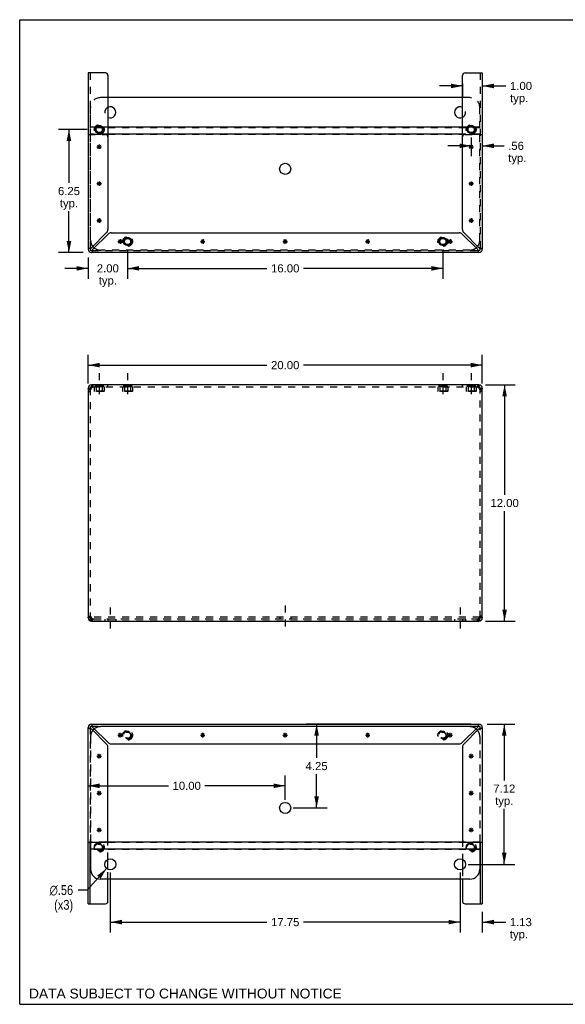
# Model space of a CAD drawing. Header units: inches. Extents: x 0 to 73.3, y 0 to 56.7.
# Tile 1 of 3: x 0 to 31.4, y 0 to 56.7. Entities that reach past the tile are written whole.
import ezdxf

# ---------------------------------------------------------------- set-up
doc = ezdxf.new("R2010")
doc.units = ezdxf.units.IN
doc.header["$LTSCALE"] = 4.033333
doc.header["$MEASUREMENT"] = 0
doc.linetypes.add('DASHED', pattern=[0.2, 0.1, -0.1])
doc.linetypes.add('HIDDEN', pattern=[0.2, 0.1, -0.1])
doc.layers.get('0').update_dxf_attribs({"linetype": 'CONTINUOUS'})
for name, color, linetype in [('02___PRT_ALL_AXES', 7, 'CONTINUOUS'), ('DEFAULT_2', 8, 'HIDDEN'), ('DIMENSIONS', 7, 'CONTINUOUS')]:
    doc.layers.add(name, color=color, linetype=linetype)
doc.styles.get("Standard").update_dxf_attribs({"font": 'arial.ttf'})
doc.styles.add('TEXTSTYLE_1', font='gdt', dxfattribs={"width": 0.8})
doc.dimstyles.new('DIMSTYLE_1', dxfattribs={"dimtxt": 0.466667, "dimasz": 0.666667, "dimexe": 0.09, "dimexo": 0.07, "dimgap": 0.035, "dimtad": 0, "dimtih": 1, "dimtoh": 1, "dimlfac": 0.882353, "dimzin": 4, "dimdsep": 46, "dimtxsty": 'Standard', "dimblk": '_FILLED', "dimblk1": '_FILLED', "dimblk2": '_FILLED', "dimcen": 0.09, "dimazin": 1, "dimtfac": 1, "dimtofl": 0, "dimtmove": 0, "dimatfit": 3, "dimldrblk": '_FILLED', "dimfxl": 1, "dimtolj": 1, "dimtzin": 4, "dimarcsym": 0})
doc.dimstyles.new('DIMSTYLE_2', dxfattribs={"dimtxt": 0.566667, "dimasz": 0.666667, "dimexe": 0.09, "dimexo": 0.07, "dimgap": 0.09, "dimtad": 0, "dimtih": 1, "dimtoh": 1, "dimlfac": 0.882353, "dimzin": 4, "dimdsep": 46, "dimtxsty": 'Standard', "dimblk": '_FILLED', "dimblk1": '_FILLED', "dimblk2": '_FILLED', "dimcen": 0.09, "dimazin": 1, "dimtfac": 1, "dimtofl": 0, "dimtmove": 0, "dimatfit": 1, "dimldrblk": '_FILLED', "dimfxl": 1, "dimtolj": 1, "dimtzin": 4, "dimarcsym": 0})

# ---------------------------------------------------------------- blocks, each defined once
blk = doc.blocks.new('_FILLED')
at = {"color": 0, "linetype": 'ByBlock'}
blk.add_solid([(0, 0), (-1, 0.2), (-1, -0.2)], dxfattribs=at)
blk = doc.blocks.new('*D1')
at = {"layer": 'DIMENSIONS', "color": 2, "linetype": 'Continuous'}
for p, q in [((3.937, 35.733), (3.937, 37.387)), ((26.604, 35.733), (26.604, 37.387)), ((3.937, 36.787), (14.222, 36.787)), ((26.604, 36.787), (16.319, 36.787))]:
    blk.add_line(p, q, dxfattribs=at)
at = {"layer": 'DIMENSIONS', "color": 2, "linetype": 'Continuous', "xscale": 0.6666666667, "yscale": 0.6666666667, "zscale": 0.6666666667, "rotation": 180}
blk.add_blockref('_FILLED', (3.937, 36.787), dxfattribs=at)
at = {"layer": 'DIMENSIONS', "color": 2, "linetype": 'Continuous', "xscale": 0.6666666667, "yscale": 0.6666666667, "zscale": 0.6666666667}
blk.add_blockref('_FILLED', (26.604, 36.787), dxfattribs=at)
at = {"layer": 'DIMENSIONS', "color": 2, "linetype": 'Continuous', "insert": (15.27, 37.02), "char_height": 0.4667, "width": 1.63073, "attachment_point": 2, "line_spacing_factor": 0.9}
blk.add_mtext('20.00', dxfattribs=at)
blk = doc.blocks.new('*D2')
at = {"layer": 'DIMENSIONS', "color": 2, "linetype": 'Continuous'}
for p, q in [((26.795, 35.653), (28.489, 35.653)), ((27.889, 35.653), (27.889, 29.319)), ((27.889, 22.053), (27.889, 28.386)), ((26.795, 22.053), (28.489, 22.053))]:
    blk.add_line(p, q, dxfattribs=at)
at = {"layer": 'DIMENSIONS', "color": 2, "linetype": 'Continuous', "xscale": 0.6666666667, "yscale": 0.6666666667, "zscale": 0.6666666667}
for p, rotation in [((27.889, 35.653), 90), ((27.889, 22.053), 270)]:
    blk.add_blockref('_FILLED', p, dxfattribs=dict(at, rotation=rotation))
at = {"layer": 'DIMENSIONS', "color": 2, "linetype": 'Continuous', "insert": (27.889, 29.086), "char_height": 0.4667, "width": 1.63073, "attachment_point": 2, "line_spacing_factor": 0.9}
blk.add_mtext('12.00', dxfattribs=at)
blk = doc.blocks.new('*D5')
at = {"layer": 'DIMENSIONS', "color": 2, "linetype": 'Continuous'}
for p, q in [((25.948, 16.122), (16.475, 16.122)), ((17.075, 16.122), (17.075, 14.18)), ((17.075, 11.304), (17.075, 13.246)), ((15.737, 11.304), (17.675, 11.304))]:
    blk.add_line(p, q, dxfattribs=at)
at = {"layer": 'DIMENSIONS', "color": 2, "linetype": 'Continuous', "xscale": 0.6666666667, "yscale": 0.6666666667, "zscale": 0.6666666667}
for p, rotation in [((17.075, 16.122), 90), ((17.075, 11.304), 270)]:
    blk.add_blockref('_FILLED', p, dxfattribs=dict(at, rotation=rotation))
at = {"layer": 'DIMENSIONS', "color": 2, "linetype": 'Continuous', "insert": (17.075, 13.946), "char_height": 0.4667, "width": 1.26815, "attachment_point": 2, "line_spacing_factor": 0.9}
blk.add_mtext('4.25', dxfattribs=at)
blk = doc.blocks.new('*D6')
at = {"layer": 'DIMENSIONS', "color": 2, "linetype": 'Continuous'}
for p, q in [((3.937, 9.789), (3.937, 13.177)), ((15.27, 11.771), (15.27, 13.177)), ((3.937, 12.577), (8.555, 12.577)), ((15.27, 12.577), (10.652, 12.577))]:
    blk.add_line(p, q, dxfattribs=at)
at = {"layer": 'DIMENSIONS', "color": 2, "linetype": 'Continuous', "xscale": 0.6666666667, "yscale": 0.6666666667, "zscale": 0.6666666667, "rotation": 180}
blk.add_blockref('_FILLED', (3.937, 12.577), dxfattribs=at)
at = {"layer": 'DIMENSIONS', "color": 2, "linetype": 'Continuous', "xscale": 0.6666666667, "yscale": 0.6666666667, "zscale": 0.6666666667}
blk.add_blockref('_FILLED', (15.27, 12.577), dxfattribs=at)
at = {"layer": 'DIMENSIONS', "color": 2, "linetype": 'Continuous', "insert": (9.604, 12.81), "char_height": 0.4667, "width": 1.63073, "attachment_point": 2, "line_spacing_factor": 0.9}
blk.add_mtext('10.00', dxfattribs=at)
blk = doc.blocks.new('*D7')
at = {"layer": 'DIMENSIONS', "color": 2, "linetype": 'Continuous'}
for p, q in [((25.329, 7.588), (25.329, 4.132)), ((26.604, 5.316), (26.604, 4.132)), ((25.329, 4.732), (23.995, 4.732)), ((26.604, 4.732), (27.953, 4.732))]:
    blk.add_line(p, q, dxfattribs=at)
at = {"layer": 'DIMENSIONS', "color": 2, "linetype": 'Continuous', "xscale": 0.6666666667, "yscale": 0.6666666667, "zscale": 0.6666666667}
blk.add_blockref('_FILLED', (25.329, 4.732), dxfattribs=at)
at = {"layer": 'DIMENSIONS', "color": 2, "linetype": 'Continuous', "xscale": 0.6666666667, "yscale": 0.6666666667, "zscale": 0.6666666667, "rotation": 180}
blk.add_blockref('_FILLED', (26.604, 4.732), dxfattribs=at)
at = {"layer": 'DIMENSIONS', "color": 2, "linetype": 'Continuous', "insert": (28.187, 4.965), "char_height": 0.4667, "width": 1.26815, "attachment_point": 1, "line_spacing_factor": 0.9}
blk.add_mtext('1.13\\Ptyp.', dxfattribs=at)
blk = doc.blocks.new('*D8')
at = {"layer": 'DIMENSIONS', "color": 2, "linetype": 'Continuous'}
for p, q in [((5.212, 7.588), (5.212, 4.132)), ((25.329, 7.588), (25.329, 4.132)), ((5.212, 4.732), (14.222, 4.732)), ((25.329, 4.732), (16.319, 4.732))]:
    blk.add_line(p, q, dxfattribs=at)
at = {"layer": 'DIMENSIONS', "color": 2, "linetype": 'Continuous', "xscale": 0.6666666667, "yscale": 0.6666666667, "zscale": 0.6666666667, "rotation": 180}
blk.add_blockref('_FILLED', (5.212, 4.732), dxfattribs=at)
at = {"layer": 'DIMENSIONS', "color": 2, "linetype": 'Continuous', "xscale": 0.6666666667, "yscale": 0.6666666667, "zscale": 0.6666666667}
blk.add_blockref('_FILLED', (25.329, 4.732), dxfattribs=at)
at = {"layer": 'DIMENSIONS', "color": 2, "linetype": 'Continuous', "insert": (15.27, 4.965), "char_height": 0.4667, "width": 1.63073, "attachment_point": 2, "line_spacing_factor": 0.9}
blk.add_mtext('17.75', dxfattribs=at)
blk = doc.blocks.new('*D9')
at = {"layer": 'DIMENSIONS', "color": 2, "linetype": 'Continuous'}
for p, q in [((26.882, 16.122), (28.468, 16.122)), ((27.868, 16.122), (27.868, 12.879)), ((27.868, 8.055), (27.868, 11.246)), ((25.795, 8.055), (28.468, 8.055))]:
    blk.add_line(p, q, dxfattribs=at)
at = {"layer": 'DIMENSIONS', "color": 2, "linetype": 'Continuous', "xscale": 0.6666666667, "yscale": 0.6666666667, "zscale": 0.6666666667}
for p, rotation in [((27.868, 16.122), 90), ((27.868, 8.055), 270)]:
    blk.add_blockref('_FILLED', p, dxfattribs=dict(at, rotation=rotation))
at = {"layer": 'DIMENSIONS', "color": 2, "linetype": 'Continuous', "insert": (27.868, 12.646), "char_height": 0.4667, "width": 1.26815, "attachment_point": 2, "line_spacing_factor": 0.9}
blk.add_mtext('7.12\\Ptyp.', dxfattribs=at)
blk = doc.blocks.new('*D10')
at = {"layer": 'DIMENSIONS', "color": 2, "linetype": 'Continuous'}
for p, q in [((4.999, 7.818), (3.88, 6.575)), ((3.88, 6.575), (3.355, 6.575))]:
    blk.add_line(p, q, dxfattribs=at)
at = {"layer": 'DIMENSIONS', "color": 2, "linetype": 'Continuous', "xscale": 0.6666666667, "yscale": 0.6666666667, "zscale": 0.6666666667, "rotation": 48.00877065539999}
blk.add_blockref('_FILLED', (4.999, 7.818), dxfattribs=at)
at = {"layer": 'DIMENSIONS', "color": 2, "linetype": 'Continuous', "insert": (3.072, 6.858), "char_height": 0.56667, "width": 1.85518, "attachment_point": 3, "line_spacing_factor": 0.9, "style": 'TEXTSTYLE_1'}
blk.add_mtext('{\\fgdt;n}\\fArial;.56\\P(x3)', dxfattribs=at)
blk = doc.blocks.new('*D11')
at = {"layer": 'DIMENSIONS', "color": 2, "linetype": 'Continuous'}
for p, q in [((3.874, 50.347), (2.233, 50.347)), ((2.833, 50.347), (2.833, 47.272)), ((2.833, 43.263), (2.833, 45.638)), ((3.659, 43.263), (2.233, 43.263))]:
    blk.add_line(p, q, dxfattribs=at)
at = {"layer": 'DIMENSIONS', "color": 2, "linetype": 'Continuous', "xscale": 0.6666666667, "yscale": 0.6666666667, "zscale": 0.6666666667}
for p, rotation in [((2.833, 50.347), 90), ((2.833, 43.263), 270)]:
    blk.add_blockref('_FILLED', p, dxfattribs=dict(at, rotation=rotation))
at = {"layer": 'DIMENSIONS', "color": 2, "linetype": 'Continuous', "insert": (2.833, 47.038), "char_height": 0.4667, "width": 1.26815, "attachment_point": 2, "line_spacing_factor": 0.9}
blk.add_mtext('6.25\\Ptyp.', dxfattribs=at)
blk = doc.blocks.new('*D12')
at = {"layer": 'DIMENSIONS', "color": 2, "linetype": 'Continuous'}
for p, q in [((6.204, 43.434), (6.204, 41.755)), ((3.937, 42.985), (3.937, 41.755)), ((3.937, 42.355), (2.604, 42.355)), ((6.204, 42.355), (7.537, 42.355))]:
    blk.add_line(p, q, dxfattribs=at)
at = {"layer": 'DIMENSIONS', "color": 2, "linetype": 'Continuous', "xscale": 0.6666666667, "yscale": 0.6666666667, "zscale": 0.6666666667}
blk.add_blockref('_FILLED', (3.937, 42.355), dxfattribs=at)
at = {"layer": 'DIMENSIONS', "color": 2, "linetype": 'Continuous', "xscale": 0.6666666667, "yscale": 0.6666666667, "zscale": 0.6666666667, "rotation": 180}
blk.add_blockref('_FILLED', (6.204, 42.355), dxfattribs=at)
at = {"layer": 'DIMENSIONS', "color": 2, "linetype": 'Continuous', "insert": (5.07, 42.589), "char_height": 0.4667, "width": 1.26815, "attachment_point": 2, "line_spacing_factor": 0.9}
blk.add_mtext('2.00\\Ptyp.', dxfattribs=at)
blk = doc.blocks.new('*D13')
at = {"layer": 'DIMENSIONS', "color": 2, "linetype": 'Continuous'}
for p, q in [((6.204, 43.434), (6.204, 41.755)), ((24.337, 43.434), (24.337, 41.755)), ((6.204, 42.355), (14.222, 42.355)), ((24.337, 42.355), (16.319, 42.355))]:
    blk.add_line(p, q, dxfattribs=at)
at = {"layer": 'DIMENSIONS', "color": 2, "linetype": 'Continuous', "xscale": 0.6666666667, "yscale": 0.6666666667, "zscale": 0.6666666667, "rotation": 180}
blk.add_blockref('_FILLED', (6.204, 42.355), dxfattribs=at)
at = {"layer": 'DIMENSIONS', "color": 2, "linetype": 'Continuous', "xscale": 0.6666666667, "yscale": 0.6666666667, "zscale": 0.6666666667}
blk.add_blockref('_FILLED', (24.337, 42.355), dxfattribs=at)
at = {"layer": 'DIMENSIONS', "color": 2, "linetype": 'Continuous', "insert": (15.27, 42.589), "char_height": 0.4667, "width": 1.63073, "attachment_point": 2, "line_spacing_factor": 0.9}
blk.add_mtext('16.00', dxfattribs=at)
blk = doc.blocks.new('*D14')
at = {"layer": 'DIMENSIONS', "color": 2, "linetype": 'Continuous'}
for p, q in [((26.604, 53.136), (26.604, 48.806)), ((25.966, 49.88), (25.966, 48.806)), ((25.966, 49.406), (24.633, 49.406)), ((26.604, 49.406), (27.862, 49.406))]:
    blk.add_line(p, q, dxfattribs=at)
at = {"layer": 'DIMENSIONS', "color": 2, "linetype": 'Continuous', "xscale": 0.6666666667, "yscale": 0.6666666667, "zscale": 0.6666666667}
blk.add_blockref('_FILLED', (25.966, 49.406), dxfattribs=at)
at = {"layer": 'DIMENSIONS', "color": 2, "linetype": 'Continuous', "xscale": 0.6666666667, "yscale": 0.6666666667, "zscale": 0.6666666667, "rotation": 180}
blk.add_blockref('_FILLED', (26.604, 49.406), dxfattribs=at)
at = {"layer": 'DIMENSIONS', "color": 2, "linetype": 'Continuous', "insert": (28.095, 49.64), "char_height": 0.4667, "width": 1.04957, "attachment_point": 1, "line_spacing_factor": 0.9}
blk.add_mtext('.56\\Ptyp.', dxfattribs=at)
blk = doc.blocks.new('*D15')
at = {"layer": 'DIMENSIONS', "color": 2, "linetype": 'Continuous'}
for p, q in [((25.47, 52.853), (24.137, 52.853)), ((25.47, 52.995), (25.47, 52.253)), ((26.604, 53.136), (26.604, 52.253)), ((26.604, 52.853), (27.965, 52.853))]:
    blk.add_line(p, q, dxfattribs=at)
at = {"layer": 'DIMENSIONS', "color": 2, "linetype": 'Continuous', "xscale": 0.6666666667, "yscale": 0.6666666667, "zscale": 0.6666666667}
blk.add_blockref('_FILLED', (25.47, 52.853), dxfattribs=at)
at = {"layer": 'DIMENSIONS', "color": 2, "linetype": 'Continuous', "xscale": 0.6666666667, "yscale": 0.6666666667, "zscale": 0.6666666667, "rotation": 180}
blk.add_blockref('_FILLED', (26.604, 52.853), dxfattribs=at)
at = {"layer": 'DIMENSIONS', "color": 2, "linetype": 'Continuous', "insert": (28.198, 53.087), "char_height": 0.4667, "width": 1.26815, "attachment_point": 1, "line_spacing_factor": 0.9}
blk.add_mtext('1.00\\Ptyp.', dxfattribs=at)

msp = doc.modelspace()

# ---------------------------------------------------------------- linework, layer by layer
at = {"color": 7, "linetype": 'Continuous'}
for p, q in [((0, 0), (0, 56.667)), ((0, 56.667), (73.333, 56.667)), ((4.045, 43.452), (4.055, 43.452)), ((4.126, 43.381), (4.126, 43.371)), ((26.415, 43.371), (26.415, 43.381)), ((26.486, 43.452), (26.496, 43.452)), ((3.937, 35.464), (4.055, 35.464)), ((4.126, 35.653), (4.126, 35.535)), ((4.147, 35.535), (4.126, 35.535)), ((26.415, 35.535), (26.394, 35.535)), ((26.415, 35.653), (26.415, 35.535)), ((26.486, 35.464), (26.604, 35.464)), ((4.055, 22.241), (3.937, 22.241)), ((4.079, 22.189), (4.079, 22.271)), ((4.126, 22.053), (4.126, 22.171)), ((4.126, 22.171), (4.147, 22.171)), ((26.394, 22.171), (26.415, 22.171)), ((26.415, 22.053), (26.415, 22.171)), ((26.462, 22.189), (26.462, 22.271)), ((26.604, 22.241), (26.486, 22.241)), ((4.055, 15.934), (4.045, 15.934)), ((4.126, 16.014), (4.126, 16.004)), ((26.415, 16.004), (26.415, 16.014)), ((26.496, 15.934), (26.486, 15.934)), ((4.055, 5.783), (4.055, 9.322)), ((4.079, 9.322), (4.079, 7.771)), ((25.557, 9.333), (4.983, 9.333)), ((26.462, 9.322), (26.462, 7.771)), ((26.486, 9.322), (26.486, 5.783)), ((26.462, 8.938), (4.079, 8.938)), ((5.07, 7.77), (5.07, 8.339)), ((25.47, 8.339), (25.47, 7.77)), ((25.895, 7.205), (4.645, 7.205)), ((5.07, 5.924), (5.07, 7.205)), ((25.47, 7.205), (25.47, 5.924)), ((3.937, 5.783), (4.929, 5.783)), ((25.612, 5.783), (26.604, 5.783)), ((0, 0), (73.333, 0))]:
    msp.add_line(p, q, dxfattribs=at)
at = {"color": 3, "linetype": 'Continuous'}
for p, q in [((3.937, 53.603), (3.937, 43.452)), ((4.929, 53.603), (3.937, 53.603)), ((5.07, 53.461), (5.07, 44.586)), ((25.47, 44.586), (25.47, 53.461)), ((25.612, 53.603), (26.604, 53.603)), ((26.604, 53.603), (26.604, 43.452)), ((25.47, 52.181), (5.07, 52.181)), ((4.692, 50.478), (4.457, 50.478)), ((25.47, 50.478), (5.07, 50.478)), ((26.084, 50.478), (25.848, 50.478)), ((25.47, 50.083), (5.07, 50.083)), ((4.997, 44.41), (4.126, 43.538)), ((4.212, 43.452), (5.084, 44.324)), ((5.26, 44.397), (25.281, 44.397)), ((25.457, 44.324), (26.329, 43.452)), ((26.415, 43.538), (25.543, 44.41)), ((26.415, 43.263), (4.126, 43.263)), ((3.937, 35.464), (3.937, 22.241)), ((4.011, 35.386), (3.992, 35.371)), ((4.031, 35.402), (4.011, 35.386)), ((4.101, 35.448), (4.077, 35.433)), ((4.126, 35.464), (4.101, 35.448)), ((26.415, 35.653), (4.126, 35.653)), ((4.126, 35.464), (4.134, 35.493)), ((26.406, 35.493), (26.415, 35.464)), ((26.44, 35.448), (26.415, 35.464)), ((26.464, 35.433), (26.44, 35.448)), ((26.53, 35.386), (26.509, 35.402)), ((26.548, 35.371), (26.53, 35.386)), ((26.604, 22.241), (26.604, 35.464)), ((3.992, 22.335), (4.011, 22.319)), ((4.011, 22.319), (4.031, 22.304)), ((4.077, 22.272), (4.101, 22.257)), ((4.101, 22.257), (4.126, 22.241)), ((4.134, 22.212), (4.126, 22.241)), ((26.415, 22.241), (26.406, 22.212)), ((26.415, 22.241), (26.44, 22.257)), ((26.44, 22.257), (26.464, 22.272)), ((26.509, 22.304), (26.53, 22.319)), ((26.53, 22.319), (26.548, 22.335)), ((4.126, 22.053), (26.415, 22.053)), ((3.937, 5.783), (3.937, 15.934)), ((4.126, 16.122), (26.415, 16.122)), ((5.084, 15.062), (4.212, 15.934)), ((26.329, 15.934), (25.457, 15.062)), ((26.604, 15.934), (26.604, 5.783)), ((4.126, 15.847), (4.997, 14.976)), ((25.543, 14.976), (26.415, 15.847)), ((5.07, 9.464), (5.07, 14.799)), ((5.26, 14.989), (25.281, 14.989)), ((25.47, 14.799), (25.47, 9.464)), ((3.937, 9.322), (4.929, 9.322)), ((25.612, 9.322), (26.604, 9.322))]:
    msp.add_line(p, q, dxfattribs=at)
at = {"color": 2, "linetype": 'DASHED'}
for p, q in [((4.574, 36.319), (4.574, 34.868)), ((6.204, 36.319), (6.204, 34.868)), ((24.337, 36.319), (24.337, 34.868)), ((25.966, 36.319), (25.966, 34.868)), ((5.212, 22.84), (5.212, 21.389)), ((15.27, 22.955), (15.27, 21.504)), ((25.329, 22.84), (25.329, 21.389))]:
    msp.add_line(p, q, dxfattribs=at)
at = {"color": 40, "linetype": 'Continuous'}
for p, q in [((5.648, 15.485), (5.909, 15.485)), ((5.686, 15.393), (5.871, 15.577)), ((5.871, 15.393), (5.686, 15.577)), ((5.779, 15.354), (5.779, 15.615)), ((10.394, 15.485), (10.655, 15.485)), ((10.432, 15.393), (10.617, 15.577)), ((10.617, 15.393), (10.432, 15.577)), ((10.524, 15.354), (10.524, 15.615)), ((15.14, 15.485), (15.401, 15.485)), ((15.178, 15.393), (15.362, 15.577)), ((15.362, 15.393), (15.178, 15.577)), ((15.27, 15.354), (15.27, 15.615)), ((19.886, 15.485), (20.147, 15.485)), ((19.924, 15.393), (20.108, 15.577)), ((19.924, 15.577), (20.108, 15.393)), ((20.016, 15.354), (20.016, 15.615)), ((24.632, 15.485), (24.892, 15.485)), ((24.67, 15.393), (24.854, 15.577)), ((24.67, 15.577), (24.854, 15.393)), ((24.762, 15.354), (24.762, 15.615)), ((4.444, 14.281), (4.705, 14.281)), ((4.482, 14.188), (4.667, 14.373)), ((4.667, 14.188), (4.482, 14.373)), ((4.574, 14.15), (4.574, 14.411)), ((25.836, 14.281), (26.097, 14.281)), ((25.874, 14.188), (26.058, 14.373)), ((25.874, 14.373), (26.058, 14.188)), ((25.966, 14.15), (25.966, 14.411)), ((4.444, 12.156), (4.705, 12.156)), ((4.482, 12.063), (4.667, 12.248)), ((4.667, 12.063), (4.482, 12.248)), ((4.574, 12.025), (4.574, 12.286)), ((25.836, 12.156), (26.097, 12.156)), ((25.874, 12.063), (26.058, 12.248)), ((25.874, 12.248), (26.058, 12.063)), ((25.966, 12.025), (25.966, 12.286)), ((4.444, 10.031), (4.705, 10.031)), ((4.667, 9.938), (4.482, 10.123)), ((4.482, 9.938), (4.667, 10.123)), ((4.574, 9.9), (4.574, 10.161)), ((25.836, 10.031), (26.097, 10.031)), ((25.874, 10.123), (26.058, 9.938)), ((25.874, 9.938), (26.058, 10.123)), ((25.966, 9.9), (25.966, 10.161))]:
    msp.add_line(p, q, dxfattribs=at)
at = {"color": 3, "linetype": 'Continuous'}
for points in [[(4.04, 43.512), (4.015, 43.504), (3.992, 43.495), (3.973, 43.486), (3.958, 43.478), (3.946, 43.469), (3.939, 43.461), (3.937, 43.452)], [(4.126, 43.538), (4.096, 43.53), (4.067, 43.521), (4.04, 43.512)], [(4.126, 43.263), (4.134, 43.266), (4.143, 43.272), (4.152, 43.284), (4.16, 43.299), (4.169, 43.319), (4.177, 43.341), (4.186, 43.366)], [(4.186, 43.366), (4.195, 43.394), (4.203, 43.422), (4.212, 43.452)], [(26.329, 43.452), (26.337, 43.422), (26.346, 43.394), (26.355, 43.366)], [(26.355, 43.366), (26.363, 43.341), (26.372, 43.319), (26.38, 43.299), (26.389, 43.284), (26.398, 43.272), (26.406, 43.266), (26.415, 43.263)], [(26.501, 43.512), (26.473, 43.521), (26.444, 43.53), (26.415, 43.538)], [(26.604, 43.452), (26.601, 43.461), (26.594, 43.469), (26.583, 43.478), (26.568, 43.486), (26.548, 43.495), (26.526, 43.504), (26.501, 43.512)], [(3.992, 35.371), (3.976, 35.386), (3.962, 35.402), (3.951, 35.417), (3.943, 35.433), (3.939, 35.448), (3.937, 35.464)], [(4.077, 35.433), (4.053, 35.417), (4.031, 35.402)], [(4.134, 35.493), (4.143, 35.522), (4.152, 35.55), (4.16, 35.575), (4.169, 35.597)], [(4.169, 35.597), (4.177, 35.617), (4.186, 35.632)], [(4.186, 35.632), (4.195, 35.643), (4.203, 35.65), (4.212, 35.653)], [(26.329, 35.653), (26.337, 35.65), (26.346, 35.643), (26.355, 35.632)], [(26.355, 35.632), (26.363, 35.617), (26.372, 35.597)], [(26.372, 35.597), (26.38, 35.575), (26.389, 35.55), (26.398, 35.522), (26.406, 35.493)], [(26.509, 35.402), (26.487, 35.417), (26.464, 35.433)], [(26.604, 35.464), (26.602, 35.448), (26.597, 35.433), (26.589, 35.417), (26.578, 35.402), (26.565, 35.386), (26.548, 35.371)], [(3.937, 22.241), (3.939, 22.257), (3.943, 22.272), (3.951, 22.288), (3.962, 22.304), (3.976, 22.319), (3.992, 22.335)], [(4.031, 22.304), (4.053, 22.288), (4.077, 22.272)], [(4.169, 22.108), (4.16, 22.13), (4.152, 22.156), (4.143, 22.183), (4.134, 22.212)], [(4.186, 22.073), (4.177, 22.089), (4.169, 22.108)], [(26.372, 22.108), (26.363, 22.089), (26.355, 22.073)], [(26.406, 22.212), (26.398, 22.183), (26.389, 22.156), (26.38, 22.13), (26.372, 22.108)], [(26.464, 22.272), (26.487, 22.288), (26.509, 22.304)], [(26.548, 22.335), (26.565, 22.319), (26.578, 22.304), (26.589, 22.288), (26.597, 22.272), (26.602, 22.257), (26.604, 22.241)], [(4.212, 22.053), (4.203, 22.055), (4.195, 22.062), (4.186, 22.073)], [(26.355, 22.073), (26.346, 22.062), (26.337, 22.055), (26.329, 22.053)], [(3.937, 15.934), (3.939, 15.925), (3.946, 15.916), (3.958, 15.908), (3.973, 15.899), (3.992, 15.89), (4.015, 15.882), (4.04, 15.873)], [(4.04, 15.873), (4.067, 15.865), (4.096, 15.856), (4.126, 15.847)], [(4.186, 16.019), (4.177, 16.044), (4.169, 16.067), (4.16, 16.086), (4.152, 16.102), (4.143, 16.113), (4.134, 16.12), (4.126, 16.122)], [(4.212, 15.934), (4.203, 15.963), (4.195, 15.992), (4.186, 16.019)], [(26.355, 16.019), (26.346, 15.992), (26.337, 15.963), (26.329, 15.934)], [(26.415, 16.122), (26.406, 16.12), (26.398, 16.113), (26.389, 16.102), (26.38, 16.086), (26.372, 16.067), (26.363, 16.044), (26.355, 16.019)], [(26.415, 15.847), (26.444, 15.856), (26.473, 15.865), (26.501, 15.873)], [(26.501, 15.873), (26.526, 15.882), (26.548, 15.89), (26.568, 15.899), (26.583, 15.908), (26.594, 15.916), (26.601, 15.925), (26.604, 15.934)]]:
    msp.add_lwpolyline(points, dxfattribs=at)
at = {"color": 7, "linetype": 'Continuous'}
for points in [[(4.126, 43.538), (4.115, 43.53), (4.104, 43.521), (4.093, 43.512), (4.084, 43.504), (4.076, 43.495), (4.068, 43.486), (4.063, 43.478), (4.058, 43.469), (4.056, 43.461), (4.055, 43.452)], [(4.126, 43.381), (4.134, 43.382), (4.143, 43.385), (4.152, 43.389), (4.16, 43.395), (4.169, 43.402)], [(4.169, 43.402), (4.177, 43.41), (4.186, 43.42), (4.195, 43.43), (4.203, 43.441), (4.212, 43.452)], [(26.329, 43.452), (26.337, 43.441), (26.346, 43.43), (26.355, 43.42), (26.363, 43.41), (26.372, 43.402), (26.38, 43.395), (26.389, 43.389), (26.398, 43.385), (26.406, 43.382), (26.415, 43.381)], [(26.465, 43.495), (26.457, 43.504), (26.447, 43.512), (26.437, 43.521), (26.426, 43.53), (26.415, 43.538)], [(26.486, 43.452), (26.485, 43.461), (26.482, 43.469), (26.478, 43.478), (26.472, 43.486), (26.465, 43.495)], [(4.059, 35.421), (4.057, 35.433), (4.055, 35.448), (4.055, 35.464)], [(26.486, 35.464), (26.485, 35.448), (26.483, 35.433)], [(4.055, 22.241), (4.055, 22.257), (4.057, 22.272)], [(26.481, 22.284), (26.483, 22.272), (26.485, 22.257), (26.486, 22.241)], [(4.055, 15.934), (4.056, 15.925), (4.058, 15.916), (4.063, 15.908), (4.068, 15.899), (4.076, 15.89)], [(4.076, 15.89), (4.084, 15.882), (4.093, 15.873), (4.104, 15.865), (4.115, 15.856), (4.126, 15.847)], [(4.212, 15.934), (4.203, 15.945), (4.195, 15.955), (4.186, 15.966), (4.177, 15.975), (4.169, 15.984), (4.16, 15.991), (4.152, 15.997), (4.143, 16.001), (4.134, 16.004), (4.126, 16.004)], [(26.372, 15.984), (26.363, 15.975), (26.355, 15.966), (26.346, 15.955), (26.337, 15.945), (26.329, 15.934)], [(26.415, 16.004), (26.406, 16.004), (26.398, 16.001), (26.389, 15.997), (26.38, 15.991), (26.372, 15.984)], [(26.415, 15.847), (26.426, 15.856), (26.437, 15.865), (26.447, 15.873), (26.457, 15.882), (26.465, 15.89), (26.472, 15.899), (26.478, 15.908), (26.482, 15.916), (26.485, 15.925), (26.486, 15.934)]]:
    msp.add_lwpolyline(points, dxfattribs=at)
at = {"color": 3, "linetype": 'Continuous'}
for centre, radius in [((4.574, 50.347), 0.234), ((25.966, 50.347), 0.234), ((15.27, 48.082), 0.319), ((6.204, 43.901), 0.234), ((24.337, 43.901), 0.234)]:
    msp.add_circle(centre, radius, dxfattribs=at)
at = {"color": 7, "linetype": 'Continuous'}
for centre, radius in [((4.574, 50.347), 0.188), ((4.574, 50.347), 0.177), ((25.966, 50.347), 0.188), ((25.966, 50.347), 0.177), ((6.204, 43.901), 0.188), ((6.204, 43.901), 0.177), ((24.337, 43.901), 0.188), ((24.337, 43.901), 0.177), ((15.27, 11.304), 0.319), ((5.212, 8.055), 0.319), ((25.329, 8.055), 0.319)]:
    msp.add_circle(centre, radius, dxfattribs=at)
at = {"color": 3, "linetype": 'Continuous'}
for centre, radius, start, end in [((4.929, 53.461), 0.142, 0, 90), ((25.612, 53.461), 0.142, 90, 180), ((5.212, 51.331), 0.319, 243.5695, 116.4305), ((25.329, 51.331), 0.319, 63.5695, 296.4305), ((4.821, 44.586), 0.249, 315, 360), ((5.26, 44.147), 0.249, 90, 135), ((25.281, 44.147), 0.249, 45, 90), ((25.72, 44.586), 0.249, 180, 225), ((4.126, 43.452), 0.189, 180, 270), ((4.645, 43.973), 0.567, 218.9378, 231.304), ((25.895, 43.973), 0.567, 308.696, 321.0622), ((26.415, 43.452), 0.189, 270, 360), ((4.126, 35.464), 0.189, 90, 180), ((26.415, 35.464), 0.189, 0, 90), ((4.126, 22.241), 0.189, 180, 270), ((26.415, 22.241), 0.189, 270, 360), ((4.126, 15.934), 0.189, 90, 180), ((26.415, 15.934), 0.189, 0, 90), ((4.821, 14.799), 0.249, 0, 45), ((5.26, 15.238), 0.249, 225, 270), ((25.281, 15.238), 0.249, 270, 315), ((25.72, 14.799), 0.249, 135, 180), ((4.929, 9.464), 0.142, 270, 360), ((25.612, 9.464), 0.142, 180, 270)]:
    msp.add_arc(centre, radius, start, end, dxfattribs=at)
at = {"color": 7, "linetype": 'Continuous'}
for centre, radius, start, end in [((4.126, 43.452), 0.0708, 180, 270), ((26.415, 43.452), 0.0708, 270, 360), ((4.126, 35.464), 0.0708, 90, 180), ((26.415, 35.464), 0.0708, 0, 90), ((4.126, 22.241), 0.0708, 180, 270), ((26.415, 22.241), 0.0708, 270, 360), ((4.126, 15.934), 0.0708, 90, 180), ((26.415, 15.934), 0.0708, 0, 90), ((4.645, 15.412), 0.567, 128.696, 141.0622), ((25.895, 15.412), 0.567, 38.9378, 51.304), ((4.645, 7.771), 0.567, 180, 270), ((25.895, 7.771), 0.567, 270, 360), ((4.929, 5.924), 0.142, 270, 360), ((25.612, 5.924), 0.142, 180, 270)]:
    msp.add_arc(centre, radius, start, end, dxfattribs=at)
at = {"layer": '02___PRT_ALL_AXES', "color": 8, "linetype": 'HIDDEN'}
for p, q in [((4.291, 35.535), (4.291, 35.285)), ((4.858, 35.535), (4.291, 35.535)), ((4.341, 35.596), (4.341, 35.535)), ((4.808, 35.596), (4.341, 35.596)), ((4.808, 35.596), (4.808, 35.535)), ((4.858, 35.535), (4.858, 35.285)), ((5.92, 35.535), (5.92, 35.285)), ((6.487, 35.535), (5.92, 35.535)), ((5.97, 35.596), (5.97, 35.535)), ((6.437, 35.596), (5.97, 35.596)), ((6.437, 35.596), (6.437, 35.535)), ((6.487, 35.535), (6.487, 35.285)), ((24.62, 35.535), (24.054, 35.535)), ((24.054, 35.535), (24.054, 35.285)), ((24.57, 35.596), (24.104, 35.596)), ((24.104, 35.596), (24.104, 35.535)), ((24.57, 35.596), (24.57, 35.535)), ((24.62, 35.535), (24.62, 35.285)), ((26.25, 35.535), (25.683, 35.535)), ((25.683, 35.535), (25.683, 35.285)), ((26.2, 35.596), (25.733, 35.596)), ((25.733, 35.596), (25.733, 35.535)), ((26.2, 35.596), (26.2, 35.535)), ((26.25, 35.535), (26.25, 35.285))]:
    msp.add_line(p, q, dxfattribs=at)
for centre, radius in [((4.574, 50.347), 0.283), ((4.574, 50.347), 0.233), ((25.966, 50.347), 0.283), ((25.966, 50.347), 0.233), ((6.204, 43.901), 0.283), ((6.204, 43.901), 0.233), ((24.337, 43.901), 0.283), ((24.337, 43.901), 0.233), ((6.204, 15.485), 0.233), ((24.337, 15.485), 0.233), ((4.574, 9.039), 0.233), ((25.966, 9.039), 0.233)]:
    msp.add_circle(centre, radius, dxfattribs=at)
at = {"layer": 'DEFAULT_2', "color": 8, "linetype": 'HIDDEN'}
for p, q in [((4.055, 53.603), (4.055, 43.452)), ((26.486, 53.603), (26.486, 43.452)), ((5.07, 52.181), (4.645, 52.181)), ((25.895, 52.181), (25.47, 52.181)), ((4.079, 43.973), (4.079, 51.614)), ((26.462, 43.973), (26.462, 51.614)), ((4.457, 50.478), (4.079, 50.478)), ((26.462, 50.448), (4.079, 50.448)), ((5.07, 50.478), (4.692, 50.478)), ((25.848, 50.478), (25.47, 50.478)), ((26.462, 50.478), (26.084, 50.478)), ((3.937, 50.063), (4.929, 50.063)), ((5.07, 50.083), (4.079, 50.083)), ((26.462, 50.052), (4.079, 50.052)), ((26.462, 50.083), (25.47, 50.083)), ((25.612, 50.063), (26.604, 50.063)), ((4.444, 49.355), (4.705, 49.355)), ((4.482, 49.263), (4.667, 49.447)), ((4.667, 49.263), (4.482, 49.447)), ((4.574, 49.485), (4.574, 49.225)), ((25.836, 49.355), (26.097, 49.355)), ((25.874, 49.263), (26.058, 49.447)), ((26.058, 49.263), (25.874, 49.447)), ((25.966, 49.485), (25.966, 49.225)), ((4.444, 47.23), (4.705, 47.23)), ((4.667, 47.138), (4.482, 47.322)), ((4.482, 47.138), (4.667, 47.322)), ((4.574, 47.36), (4.574, 47.1)), ((25.836, 47.23), (26.097, 47.23)), ((26.058, 47.138), (25.874, 47.322)), ((25.874, 47.138), (26.058, 47.322)), ((25.966, 47.36), (25.966, 47.1)), ((4.444, 45.105), (4.705, 45.105)), ((4.667, 45.013), (4.482, 45.197)), ((4.482, 45.013), (4.667, 45.197)), ((4.574, 45.235), (4.574, 44.975)), ((25.836, 45.105), (26.097, 45.105)), ((26.058, 45.013), (25.874, 45.197)), ((25.874, 45.013), (26.058, 45.197)), ((25.966, 45.235), (25.966, 44.975)), ((5.648, 43.901), (5.909, 43.901)), ((5.871, 43.809), (5.686, 43.993)), ((5.686, 43.809), (5.871, 43.993)), ((5.779, 44.031), (5.779, 43.77)), ((10.394, 43.901), (10.655, 43.901)), ((10.617, 43.809), (10.432, 43.993)), ((10.432, 43.809), (10.617, 43.993)), ((10.524, 44.031), (10.524, 43.77)), ((15.14, 43.901), (15.401, 43.901)), ((15.362, 43.809), (15.178, 43.993)), ((15.178, 43.809), (15.362, 43.993)), ((15.27, 43.77), (15.27, 44.031)), ((19.886, 43.901), (20.147, 43.901)), ((20.108, 43.809), (19.924, 43.993)), ((19.924, 43.809), (20.108, 43.993)), ((20.016, 44.031), (20.016, 43.77)), ((24.632, 43.901), (24.892, 43.901)), ((24.854, 43.809), (24.67, 43.993)), ((24.67, 43.809), (24.854, 43.993)), ((24.762, 44.031), (24.762, 43.77)), ((4.126, 43.381), (26.415, 43.381)), ((25.895, 43.407), (4.645, 43.407)), ((3.937, 35.267), (4.055, 35.267)), ((3.992, 35.371), (4.076, 35.371)), ((4.055, 35.464), (4.055, 22.241)), ((4.147, 35.535), (26.394, 35.535)), ((4.212, 35.653), (4.212, 35.535)), ((4.302, 35.274), (4.291, 35.285)), ((4.858, 35.285), (4.291, 35.285)), ((4.846, 35.274), (4.302, 35.274)), ((4.34, 35.653), (4.34, 35.535)), ((4.398, 35.585), (4.386, 35.596)), ((4.386, 35.596), (4.763, 35.596)), ((4.398, 35.285), (4.386, 35.274)), ((4.398, 35.585), (4.398, 35.285)), ((4.751, 35.585), (4.398, 35.585)), ((4.751, 35.585), (4.763, 35.596)), ((4.751, 35.585), (4.751, 35.285)), ((4.751, 35.285), (4.763, 35.274)), ((4.808, 35.653), (4.808, 35.535)), ((4.846, 35.274), (4.858, 35.285)), ((5.07, 35.535), (5.07, 35.653)), ((5.932, 35.274), (5.92, 35.285)), ((6.487, 35.285), (5.92, 35.285)), ((6.476, 35.274), (5.932, 35.274)), ((5.97, 35.653), (5.97, 35.535)), ((6.027, 35.585), (6.015, 35.596)), ((6.015, 35.596), (6.392, 35.596)), ((6.027, 35.285), (6.015, 35.274)), ((6.027, 35.585), (6.027, 35.285)), ((6.38, 35.585), (6.027, 35.585)), ((6.38, 35.585), (6.392, 35.596)), ((6.38, 35.585), (6.38, 35.285)), ((6.38, 35.285), (6.392, 35.274)), ((6.438, 35.653), (6.438, 35.535)), ((6.476, 35.274), (6.487, 35.285)), ((24.62, 35.285), (24.054, 35.285)), ((24.065, 35.274), (24.054, 35.285)), ((24.609, 35.274), (24.065, 35.274)), ((24.103, 35.653), (24.103, 35.535)), ((24.149, 35.596), (24.525, 35.596)), ((24.16, 35.585), (24.149, 35.596)), ((24.16, 35.285), (24.149, 35.274)), ((24.514, 35.585), (24.16, 35.585)), ((24.16, 35.585), (24.16, 35.285)), ((24.514, 35.585), (24.525, 35.596)), ((24.514, 35.585), (24.514, 35.285)), ((24.514, 35.285), (24.525, 35.274)), ((24.571, 35.653), (24.571, 35.535)), ((24.609, 35.274), (24.62, 35.285)), ((25.47, 35.535), (25.47, 35.653)), ((26.25, 35.285), (25.683, 35.285)), ((25.694, 35.274), (25.683, 35.285)), ((26.238, 35.274), (25.694, 35.274)), ((25.732, 35.653), (25.732, 35.535)), ((25.778, 35.596), (26.154, 35.596)), ((25.789, 35.585), (25.778, 35.596)), ((25.789, 35.285), (25.778, 35.274)), ((26.143, 35.585), (25.789, 35.585)), ((25.789, 35.585), (25.789, 35.285)), ((26.143, 35.585), (26.154, 35.596)), ((26.143, 35.585), (26.143, 35.285)), ((26.143, 35.285), (26.154, 35.274)), ((26.2, 35.653), (26.2, 35.535)), ((26.238, 35.274), (26.25, 35.285)), ((26.329, 35.653), (26.329, 35.535)), ((26.548, 35.371), (26.465, 35.371)), ((26.486, 22.241), (26.486, 35.464)), ((26.604, 35.267), (26.486, 35.267)), ((3.937, 22.335), (4.076, 22.335)), ((4.079, 22.271), (4.079, 22.288)), ((26.462, 22.288), (4.079, 22.288)), ((4.079, 22.056), (4.079, 22.189)), ((26.462, 22.174), (4.079, 22.174)), ((4.126, 22.171), (4.079, 22.171)), ((26.394, 22.171), (4.147, 22.171)), ((4.212, 22.053), (4.212, 22.171)), ((4.893, 22.174), (4.893, 22.056)), ((5.07, 22.171), (5.07, 22.053)), ((5.531, 22.174), (5.531, 22.056)), ((14.952, 22.288), (14.952, 22.171)), ((15.589, 22.288), (15.589, 22.171)), ((25.01, 22.174), (25.01, 22.056)), ((25.47, 22.171), (25.47, 22.053)), ((25.647, 22.174), (25.647, 22.056)), ((26.329, 22.053), (26.329, 22.171)), ((26.462, 22.171), (26.415, 22.171)), ((26.462, 22.271), (26.462, 22.288)), ((26.462, 22.056), (26.462, 22.189)), ((26.604, 22.335), (26.465, 22.335)), ((26.462, 22.056), (4.079, 22.056)), ((4.055, 15.934), (4.055, 9.322)), ((4.126, 16.004), (26.415, 16.004)), ((25.895, 15.979), (4.645, 15.979)), ((26.486, 9.322), (26.486, 15.934)), ((4.079, 15.412), (4.079, 9.322)), ((26.462, 15.412), (26.462, 9.322)), ((4.983, 9.333), (4.079, 9.333)), ((26.462, 9.303), (4.079, 9.303)), ((5.07, 8.339), (5.07, 9.464)), ((25.47, 9.464), (25.47, 8.339)), ((26.462, 9.333), (25.557, 9.333)), ((26.462, 8.907), (4.079, 8.907)), ((5.07, 7.205), (5.07, 7.77)), ((25.47, 7.77), (25.47, 7.205))]:
    msp.add_line(p, q, dxfattribs=at)
for points in [[(4.076, 35.371), (4.069, 35.386), (4.064, 35.402), (4.06, 35.417), (4.059, 35.421)], [(4.126, 35.464), (4.116, 35.448), (4.107, 35.433), (4.099, 35.417), (4.09, 35.402), (4.083, 35.386), (4.076, 35.371)], [(4.126, 35.464), (4.134, 35.475), (4.143, 35.486), (4.152, 35.496), (4.16, 35.506), (4.169, 35.514), (4.177, 35.521), (4.186, 35.527), (4.195, 35.531), (4.203, 35.534), (4.212, 35.535)], [(26.329, 35.535), (26.337, 35.534), (26.346, 35.531), (26.355, 35.527), (26.363, 35.521), (26.372, 35.514), (26.38, 35.506), (26.389, 35.496), (26.398, 35.486), (26.406, 35.475), (26.415, 35.464)], [(26.465, 35.371), (26.458, 35.386), (26.45, 35.402), (26.442, 35.417), (26.433, 35.433), (26.424, 35.448), (26.415, 35.464)], [(26.483, 35.433), (26.48, 35.417), (26.476, 35.402), (26.471, 35.386), (26.465, 35.371)], [(4.057, 22.272), (4.06, 22.288), (4.064, 22.304), (4.069, 22.319), (4.076, 22.335)], [(4.076, 22.335), (4.083, 22.319), (4.09, 22.304), (4.099, 22.288), (4.107, 22.272), (4.116, 22.257), (4.126, 22.241)], [(4.212, 22.171), (4.203, 22.171), (4.195, 22.174), (4.186, 22.178), (4.177, 22.184), (4.169, 22.191), (4.16, 22.2), (4.152, 22.209), (4.143, 22.219), (4.134, 22.23), (4.126, 22.241)], [(26.415, 22.241), (26.406, 22.23), (26.398, 22.219), (26.389, 22.209), (26.38, 22.2), (26.372, 22.191), (26.363, 22.184), (26.355, 22.178), (26.346, 22.174), (26.337, 22.171), (26.329, 22.171)], [(26.415, 22.241), (26.424, 22.257), (26.433, 22.272), (26.442, 22.288), (26.45, 22.304), (26.458, 22.319), (26.465, 22.335)], [(26.465, 22.335), (26.471, 22.319), (26.476, 22.304), (26.48, 22.288), (26.481, 22.284)]]:
    msp.add_lwpolyline(points, dxfattribs=at)
for centre, radius in [((4.574, 50.347), 0.272), ((25.966, 50.347), 0.272), ((6.204, 43.901), 0.272), ((24.337, 43.901), 0.272), ((6.204, 15.485), 0.283), ((6.204, 15.485), 0.272), ((6.204, 15.485), 0.234), ((6.204, 15.485), 0.188), ((6.204, 15.485), 0.177), ((24.337, 15.485), 0.283), ((24.337, 15.485), 0.272), ((24.337, 15.485), 0.234), ((24.337, 15.485), 0.188), ((24.337, 15.485), 0.177), ((4.574, 9.039), 0.283), ((4.574, 9.039), 0.272), ((4.574, 9.039), 0.234), ((4.574, 9.039), 0.188), ((4.574, 9.039), 0.177), ((25.966, 9.039), 0.283), ((25.966, 9.039), 0.272), ((25.966, 9.039), 0.234), ((25.966, 9.039), 0.188), ((25.966, 9.039), 0.177)]:
    msp.add_circle(centre, radius, dxfattribs=at)
for centre, radius, start, end in [((4.645, 51.614), 0.567, 90, 180), ((25.895, 51.614), 0.567, 0, 90), ((5.212, 51.331), 0.319, 116.4305, 243.5695), ((25.329, 51.331), 0.319, 296.4305, 63.5695), ((4.929, 49.922), 0.142, 0, 90), ((25.612, 49.922), 0.142, 90, 180), ((4.645, 43.973), 0.567, 180, 218.9378), ((25.895, 43.973), 0.567, 321.0622, 360), ((4.645, 43.973), 0.567, 231.304, 270), ((25.895, 43.973), 0.567, 270, 308.696), ((4.645, 15.412), 0.567, 90, 128.696), ((25.895, 15.412), 0.567, 51.304, 90), ((4.645, 15.412), 0.567, 141.0622, 180), ((25.895, 15.412), 0.567, 0, 38.9378)]:
    msp.add_arc(centre, radius, start, end, dxfattribs=at)

# ---------------------------------------------------------------- texts
at = {"layer": 'DIMENSIONS', "color": 2, "linetype": 'Continuous', "insert": (9.528, 0.903), "char_height": 0.56667, "width": 17.95217, "attachment_point": 2, "line_spacing_factor": 0.9}
msp.add_mtext('DATA SUBJECT TO CHANGE WITHOUT NOTICE', dxfattribs=at)

# ---------------------------------------------------------------- dimensions: what is measured, and where the dimension line sits
at = {"layer": 'DIMENSIONS', "color": 2, "linetype": 'Continuous'}
for base, p1, p2, picture, middle in [((26.604, 52.853), (25.47, 52.183), (26.604, 52.183), '*D15', (28.832, 52.503)), ((6.204, 42.355), (3.937, 43.055), (6.204, 43.504), '*D12', (5.07, 42.005))]:
    dim = msp.add_linear_dim(base=base, p1=p1, p2=p2, text='<>\\Ptyp.', dimstyle='DIMSTYLE_1', dxfattribs=at)
    dim.commit()
    dim.dimension.update_dxf_attribs({"geometry": picture, "text_midpoint": middle, "dimtype": 160})
for base, p1, p2, angle, picture, middle in [((25.966, 49.406), (26.604, 53.206), (25.966, 48.736), 180, '*D14', (28.62, 49.056)), ((2.833, 50.347), (3.729, 43.263), (3.944, 50.347), 90, '*D11', (2.833, 46.455)), ((27.868, 8.055), (26.812, 16.122), (25.725, 8.055), 270, '*D9', (27.868, 12.063)), ((25.3286, 4.7318), (26.6037, 4.0618), (25.3286, 7.6578), 180, '*D7', (28.8209, 4.3818))]:
    dim = msp.add_linear_dim(base=base, p1=p1, p2=p2, angle=angle, text='<>\\Ptyp.', dimstyle='DIMSTYLE_1', dxfattribs=at)
    dim.commit()
    dim.dimension.update_dxf_attribs({"geometry": picture, "text_midpoint": middle, "dimtype": 160})
for base, p1, p2, picture, middle in [((24.337, 42.355), (6.204, 43.504), (24.337, 43.504), '*D13', (15.29, 42.353)), ((15.27, 12.577), (3.937, 9.719), (15.27, 11.701), '*D6', (9.623, 12.574))]:
    dim = msp.add_linear_dim(base=base, p1=p1, p2=p2, dimstyle='DIMSTYLE_1', dxfattribs=at)
    dim.commit()
    dim.dimension.update_dxf_attribs({"geometry": picture, "text_midpoint": middle, "dimtype": 160})
for base, p1, p2, angle, picture, middle in [((3.937, 36.787), (26.604, 35.663), (3.937, 35.663), 180, '*D1', (15.264, 36.784)), ((27.889, 22.053), (26.725, 35.653), (26.725, 22.053), 270, '*D2', (27.909, 28.85)), ((17.075, 11.304), (26.018, 16.122), (15.667, 11.304), 270, '*D5', (17.065, 13.71)), ((5.212, 4.732), (25.329, 7.658), (5.212, 7.658), 180, '*D8', (15.292, 4.729))]:
    dim = msp.add_linear_dim(base=base, p1=p1, p2=p2, angle=angle, dimstyle='DIMSTYLE_1', dxfattribs=at)
    dim.commit()
    dim.dimension.update_dxf_attribs({"geometry": picture, "text_midpoint": middle, "dimtype": 160})
dim = msp.add_diameter_dim_2p(p1=(4.999, 7.818), p2=(5.425, 8.291), text='%%c<>\\P(x3)', dimstyle='DIMSTYLE_2', override={"dimpost": '<>'}, dxfattribs=at)
dim.commit()
dim.dimension.update_dxf_attribs({"geometry": '*D10', "text_midpoint": (2.145, 6.15), "dimtype": 163})

doc.saveas('drawing.dxf')
